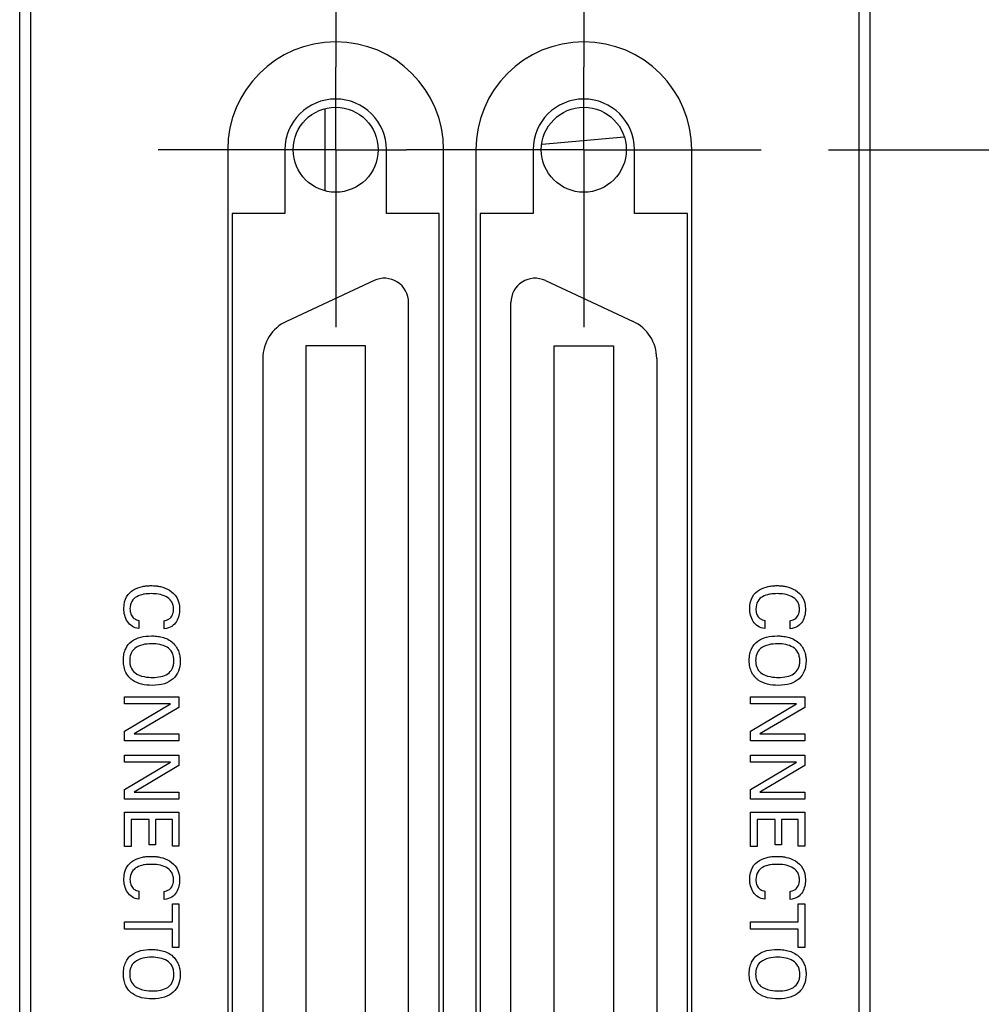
# Model space of a CAD drawing. Header units: inches. Extents: x 0 to 34, y 0 to 22.
# Tile 25 of 55: x 9.3 to 10.2, y 15.3 to 16.2. Entities that reach past the tile are written whole.
import ezdxf

# ---------------------------------------------------------------- set-up
doc = ezdxf.new("R2010")
doc.units = ezdxf.units.IN
doc.header["$LTSCALE"] = 1.87
doc.header["$MEASUREMENT"] = 0
doc.linetypes.add('CENTER', pattern=[0.6, 0.375, -0.075, 0.075, -0.075])
doc.layers.get('0').update_dxf_attribs({"linetype": 'CONTINUOUS'})
for name, color, linetype in [('DATUMCURVES', 7, 'CONTINUOUS'), ('DEFAULT_1', 7, 'CENTER'), ('DIMENSIONS', 7, 'CONTINUOUS')]:
    doc.layers.add(name, color=color, linetype=linetype)
doc.styles.get("Standard").update_dxf_attribs({"font": 'txt', "width": 0.8})
doc.dimstyles.new('DIMSTYLE_1', dxfattribs={"dimtxt": 0.125, "dimasz": 0.18, "dimexe": 0.18, "dimexo": 0.0625, "dimgap": 0.09, "dimtad": 0, "dimtih": 1, "dimtoh": 1, "dimdec": 3, "dimzin": 4, "dimdsep": 46, "dimtxsty": 'STANDARD', "dimblk": '_FILLED', "dimblk1": '_FILLED', "dimblk2": '_FILLED', "dimcen": 0.09, "dimadec": 0, "dimazin": 0, "dimtp": 0.005, "dimtm": 0.005, "dimtfac": 1, "dimtdec": 3, "dimtofl": 0, "dimtmove": 0, "dimatfit": 3, "dimldrblk": '_FILLED', "dimfxl": 1, "dimtolj": 1, "dimtzin": 4, "dimarcsym": 0})

# ---------------------------------------------------------------- blocks, each defined once
blk = doc.blocks.new('_FILLED')
at = {"color": 0, "linetype": 'BYBLOCK'}
blk.add_solid([(0, 0), (-1, 0.1736), (-1, -0.1736)], dxfattribs=at)
blk = doc.blocks.new('*D2')
at = {"layer": 'DIMENSIONS', "color": 2, "linetype": 'CONTINUOUS'}
for p, q in [((10.06297, 17.7763), (12.26468, 17.7763)), ((12.13968, 17.7763), (12.13968, 17.06286)), ((12.13968, 16.05104), (12.13968, 16.81286)), ((10.06297, 16.05104), (12.26468, 16.05104))]:
    blk.add_line(p, q, dxfattribs=at)
at = {"layer": 'DIMENSIONS', "color": 2, "linetype": 'CONTINUOUS', "xscale": 0.18, "yscale": 0.18, "zscale": 0.18}
for p, rotation in [((12.13968, 17.7763), 90), ((12.13968, 16.05104), 270)]:
    blk.add_blockref('_FILLED', p, dxfattribs=dict(at, rotation=rotation))
at = {"layer": 'DIMENSIONS', "color": 2, "linetype": 'CONTINUOUS', "width": 0.8}
for s, p in [('[', (12.25218, 16.87536)), (']', (12.85218, 16.87536)), ('2X ', (11.32718, 16.87536)), ('1.725', (11.62718, 16.87536)), ('43.82', (12.35218, 16.87536))]:
    blk.add_text(s, height=0.125, dxfattribs=at).set_placement(p)

msp = doc.modelspace()

# ---------------------------------------------------------------- linework, layer by layer
at = {"color": 7, "linetype": 'CONTINUOUS'}
for p, q in [((9.31338, 13.43231), (9.31338, 18.57022)), ((10.10138, 13.43231), (10.10138, 18.57022)), ((9.32338, 18.54022), (9.32338, 14.47022)), ((10.09138, 14.47022), (10.09138, 18.54022)), ((9.59638, 16.01296), (9.59638, 16.08912)), ((9.79742, 16.05629), (9.87342, 16.06294)), ((9.50618, 16.05104), (9.50618, 14.56679)), ((9.55918, 16.05104), (9.55918, 15.99191)), ((9.65318, 15.99191), (9.65318, 16.05104)), ((9.70618, 14.56679), (9.70618, 16.05104)), ((9.7361, 16.05104), (9.7361, 14.56679)), ((9.7891, 16.05104), (9.7891, 15.99191)), ((9.8831, 15.99191), (9.8831, 16.05104)), ((9.9361, 14.56679), (9.9361, 16.05104)), ((9.51018, 15.99191), (9.51018, 14.62591)), ((9.55918, 15.99191), (9.51018, 15.99191)), ((9.70218, 15.99191), (9.65318, 15.99191)), ((9.70218, 14.62591), (9.70218, 15.99191)), ((9.7891, 15.99191), (9.7401, 15.99191)), ((9.7401, 15.99191), (9.7401, 14.62591)), ((9.9321, 15.99191), (9.8831, 15.99191)), ((9.9321, 14.62591), (9.9321, 15.99191)), ((9.64176, 15.92984), (9.56058, 15.89199)), ((9.80052, 15.92984), (9.8817, 15.89199)), ((9.6737, 14.70833), (9.6737, 15.90949)), ((9.76858, 14.70833), (9.76858, 15.90949)), ((9.57862, 15.86934), (9.57862, 14.74848)), ((9.63374, 15.86934), (9.57862, 15.86934)), ((9.63374, 14.74848), (9.63374, 15.86934)), ((9.80854, 15.86934), (9.86366, 15.86934)), ((9.80854, 14.74848), (9.80854, 15.86934)), ((9.86366, 15.86934), (9.86366, 14.74848)), ((9.53866, 15.85758), (9.53866, 14.74224)), ((9.90362, 15.85758), (9.90362, 14.74224))]:
    msp.add_line(p, q, dxfattribs=at)
for centre in [(9.60618, 16.05104), (9.8361, 16.05104)]:
    msp.add_circle(centre, 0.03937, dxfattribs=at)
for centre, radius, start, end in [((9.60618, 16.05104), 0.1, 0, 180), ((9.8361, 16.05104), 0.1, 0, 180), ((9.60618, 16.05104), 0.047, 0, 180), ((9.8361, 16.05104), 0.047, 0, 180), ((9.65125, 15.90949), 0.02245, 0, 115), ((9.79103, 15.90949), 0.02245, 65, 180), ((9.57662, 15.85758), 0.03797, 115, 180), ((9.86565, 15.85758), 0.03797, 0, 65)]:
    msp.add_arc(centre, radius, start, end, dxfattribs=at)
at = {"layer": 'DATUMCURVES', "color": 40, "linetype": 'CONTINUOUS'}
for points, knots in [([(9.42385, 15.60733, 2.75359), (9.41892, 15.60785, 2.75359), (9.41369, 15.61168, 2.75359), (9.4104, 15.61953, 2.75359), (9.40939, 15.62857, 2.75359), (9.41184, 15.6376, 2.75359), (9.41858, 15.64375, 2.75359), (9.42571, 15.64621, 2.75359), (9.43136, 15.64702, 2.75359), (9.43528, 15.64718, 2.75359), (9.43824, 15.64704, 2.75359), (9.44004, 15.64683, 2.75359), (9.44041, 15.64679, 2.75359)], [0, 0, 0, 0, 0.147031, 0.220547, 0.294062, 0.444905, 0.595747, 0.746589, 0.82201, 0.897431, 0.979486, 1, 1, 1, 1]), ([(9.42915, 15.63926, 2.75359), (9.42882, 15.63921, 2.75359), (9.42623, 15.63875, 2.75359), (9.42156, 15.63724, 2.75359), (9.41686, 15.63309, 2.75359), (9.41525, 15.62694, 2.75359), (9.41594, 15.62101, 2.75359), (9.4182, 15.61725, 2.75359), (9.42163, 15.61536, 2.75359), (9.42326, 15.61507, 2.75359), (9.42385, 15.61497, 2.75359)], [0, 0, 0, 0, 0.027911, 0.22329, 0.418669, 0.614048, 0.718083, 0.822118, 0.911059, 1, 1, 1, 1]), ([(9.44724, 15.61463, 2.75359), (9.44768, 15.61469, 2.75359), (9.4492, 15.61491, 2.75359), (9.45229, 15.61622, 2.75359), (9.4546, 15.61882, 2.75359), (9.45571, 15.62207, 2.75359), (9.45607, 15.62573, 2.75359), (9.45554, 15.62971, 2.75359), (9.45348, 15.63395, 2.75359), (9.44898, 15.63749, 2.75359), (9.44194, 15.63942, 2.75359), (9.4352, 15.63982, 2.75359), (9.4311, 15.63957, 2.75359), (9.42915, 15.63926, 2.75359)], [0, 0, 0, 0, 0.09776, 0.195519, 0.293279, 0.342158, 0.391038, 0.452302, 0.513565, 0.636092, 0.758619, 0.881145, 1, 1, 1, 1]), ([(9.44041, 15.64679, 2.75359), (9.4415, 15.64665, 2.75359), (9.4456, 15.64594, 2.75359), (9.45262, 15.64341, 2.75359), (9.4595, 15.63681, 2.75359), (9.46233, 15.62691, 2.75359), (9.46008, 15.61312, 2.75359), (9.45294, 15.60764, 2.75359), (9.44724, 15.60719, 2.75359)], [0, 0, 0, 0, 0.075584, 0.277141, 0.478699, 0.680256, 0.840128, 1, 1, 1, 1]), ([(10.00382, 15.60733, 2.75359), (9.99889, 15.60785, 2.75359), (9.99366, 15.61168, 2.75359), (9.99037, 15.61953, 2.75359), (9.98936, 15.62857, 2.75359), (9.99181, 15.6376, 2.75359), (9.99855, 15.64375, 2.75359), (10.00568, 15.64621, 2.75359), (10.01133, 15.64702, 2.75359), (10.01525, 15.64718, 2.75359), (10.01821, 15.64704, 2.75359), (10.02001, 15.64683, 2.75359), (10.02038, 15.64679, 2.75359)], [0, 0, 0, 0, 0.147031, 0.220547, 0.294062, 0.444905, 0.595747, 0.746589, 0.82201, 0.897431, 0.979486, 1, 1, 1, 1]), ([(10.00912, 15.63926, 2.75359), (10.00879, 15.63921, 2.75359), (10.0062, 15.63875, 2.75359), (10.00153, 15.63724, 2.75359), (9.99683, 15.63309, 2.75359), (9.99522, 15.62694, 2.75359), (9.99591, 15.62101, 2.75359), (9.99817, 15.61725, 2.75359), (10.0016, 15.61536, 2.75359), (10.00323, 15.61507, 2.75359), (10.00382, 15.61497, 2.75359)], [0, 0, 0, 0, 0.027911, 0.22329, 0.418669, 0.614048, 0.718083, 0.822118, 0.911059, 1, 1, 1, 1]), ([(10.02721, 15.61463, 2.75359), (10.02765, 15.61469, 2.75359), (10.02917, 15.61491, 2.75359), (10.03226, 15.61622, 2.75359), (10.03457, 15.61882, 2.75359), (10.03568, 15.62207, 2.75359), (10.03604, 15.62573, 2.75359), (10.03551, 15.62971, 2.75359), (10.03344, 15.63395, 2.75359), (10.02895, 15.63749, 2.75359), (10.02191, 15.63942, 2.75359), (10.01517, 15.63982, 2.75359), (10.01107, 15.63957, 2.75359), (10.00912, 15.63926, 2.75359)], [0, 0, 0, 0, 0.09776, 0.195519, 0.293279, 0.342158, 0.391038, 0.452302, 0.513565, 0.636092, 0.758619, 0.881145, 1, 1, 1, 1]), ([(10.02038, 15.64679, 2.75359), (10.02147, 15.64665, 2.75359), (10.02557, 15.64594, 2.75359), (10.03258, 15.64341, 2.75359), (10.03947, 15.63681, 2.75359), (10.0423, 15.62691, 2.75359), (10.04005, 15.61312, 2.75359), (10.03291, 15.60764, 2.75359), (10.02721, 15.60719, 2.75359)], [0, 0, 0, 0, 0.075584, 0.277141, 0.478699, 0.680256, 0.840128, 1, 1, 1, 1]), ([(9.4157, 15.56136, 2.75359), (9.41413, 15.56285, 2.75359), (9.41185, 15.56591, 2.75359), (9.40989, 15.57153, 2.75359), (9.40927, 15.57779, 2.75359), (9.40985, 15.58398, 2.75359), (9.41197, 15.59038, 2.75359), (9.41682, 15.59615, 2.75359), (9.42533, 15.59982, 2.75359), (9.43313, 15.60066, 2.75359), (9.43996, 15.6004, 2.75359), (9.44708, 15.59923, 2.75359), (9.45242, 15.59681, 2.75359), (9.45537, 15.59406, 2.75359)], [0, 0, 0, 0, 0.09836, 0.168618, 0.238875, 0.306148, 0.37342, 0.507965, 0.642509, 0.777054, 0.832791, 0.888527, 1, 1, 1, 1]), ([(9.45537, 15.59406, 2.75359), (9.45818, 15.59146, 2.75359), (9.46071, 15.58694, 2.75359), (9.46197, 15.58107, 2.75359), (9.46231, 15.57474, 2.75359), (9.461, 15.56761, 2.75359), (9.45606, 15.56035, 2.75359), (9.44801, 15.55579, 2.75359), (9.43732, 15.55426, 2.75359), (9.42615, 15.55536, 2.75359), (9.41947, 15.55817, 2.75359), (9.41637, 15.56072, 2.75359), (9.4157, 15.56136, 2.75359)], [0, 0, 0, 0, 0.093817, 0.140725, 0.187634, 0.327659, 0.467685, 0.60771, 0.747735, 0.857415, 0.967096, 1, 1, 1, 1]), ([(9.43627, 15.56205, 2.75359), (9.43912, 15.56205, 2.75359), (9.44447, 15.56252, 2.75359), (9.4509, 15.56499, 2.75359), (9.45448, 15.56888, 2.75359), (9.45601, 15.57317, 2.75359), (9.45642, 15.57741, 2.75359), (9.45596, 15.58177, 2.75359), (9.4542, 15.58639, 2.75359), (9.45021, 15.59042, 2.75359), (9.44347, 15.59282, 2.75359), (9.43839, 15.59324, 2.75359), (9.43578, 15.59324, 2.75359)], [0, 0, 0, 0, 0.118543, 0.237086, 0.355628, 0.4149, 0.474171, 0.5399, 0.605628, 0.737086, 0.868543, 1, 1, 1, 1]), ([(9.99567, 15.56136, 2.75359), (9.9941, 15.56285, 2.75359), (9.99181, 15.56591, 2.75359), (9.98986, 15.57153, 2.75359), (9.98924, 15.57779, 2.75359), (9.98982, 15.58398, 2.75359), (9.99194, 15.59038, 2.75359), (9.99679, 15.59615, 2.75359), (10.0053, 15.59982, 2.75359), (10.0131, 15.60066, 2.75359), (10.01993, 15.6004, 2.75359), (10.02704, 15.59923, 2.75359), (10.03239, 15.59681, 2.75359), (10.03534, 15.59406, 2.75359)], [0, 0, 0, 0, 0.09836, 0.168618, 0.238875, 0.306148, 0.37342, 0.507965, 0.642509, 0.777054, 0.832791, 0.888527, 1, 1, 1, 1]), ([(10.03534, 15.59406, 2.75359), (10.03815, 15.59146, 2.75359), (10.04068, 15.58694, 2.75359), (10.04194, 15.58107, 2.75359), (10.04228, 15.57474, 2.75359), (10.04097, 15.56761, 2.75359), (10.03603, 15.56035, 2.75359), (10.02798, 15.55579, 2.75359), (10.01729, 15.55426, 2.75359), (10.00612, 15.55536, 2.75359), (9.99944, 15.55817, 2.75359), (9.99634, 15.56072, 2.75359), (9.99567, 15.56136, 2.75359)], [0, 0, 0, 0, 0.093817, 0.140725, 0.187634, 0.327659, 0.467685, 0.60771, 0.747735, 0.857415, 0.967096, 1, 1, 1, 1]), ([(10.01624, 15.56205, 2.75359), (10.01909, 15.56205, 2.75359), (10.02444, 15.56252, 2.75359), (10.03087, 15.56499, 2.75359), (10.03445, 15.56888, 2.75359), (10.03598, 15.57317, 2.75359), (10.03639, 15.57741, 2.75359), (10.03593, 15.58177, 2.75359), (10.03417, 15.58639, 2.75359), (10.03018, 15.59042, 2.75359), (10.02344, 15.59282, 2.75359), (10.01836, 15.59324, 2.75359), (10.01575, 15.59324, 2.75359)], [0, 0, 0, 0, 0.118543, 0.237086, 0.355628, 0.4149, 0.474171, 0.5399, 0.605628, 0.737086, 0.868543, 1, 1, 1, 1]), ([(9.41996, 15.58879, 2.75359), (9.41642, 15.58594, 2.75359), (9.41485, 15.5795, 2.75359), (9.41589, 15.57158, 2.75359), (9.42, 15.5654, 2.75359), (9.42898, 15.56224, 2.75359), (9.43457, 15.56205, 2.75359), (9.43627, 15.56205, 2.75359)], [0, 0, 0, 0, 0.285017, 0.432373, 0.579729, 0.789864, 1, 1, 1, 1]), ([(9.99992, 15.58879, 2.75359), (9.99638, 15.58594, 2.75359), (9.99482, 15.5795, 2.75359), (9.99586, 15.57158, 2.75359), (9.99997, 15.5654, 2.75359), (10.00895, 15.56224, 2.75359), (10.01454, 15.56205, 2.75359), (10.01624, 15.56205, 2.75359)], [0, 0, 0, 0, 0.285017, 0.432373, 0.579729, 0.789864, 1, 1, 1, 1]), ([(9.42385, 15.3565, 2.75359), (9.41892, 15.35702, 2.75359), (9.41369, 15.36084, 2.75359), (9.4104, 15.36869, 2.75359), (9.40939, 15.37774, 2.75359), (9.41184, 15.38677, 2.75359), (9.41858, 15.39291, 2.75359), (9.42571, 15.39537, 2.75359), (9.43136, 15.39618, 2.75359), (9.43528, 15.39634, 2.75359), (9.43824, 15.3962, 2.75359), (9.44004, 15.39599, 2.75359), (9.44041, 15.39595, 2.75359)], [0, 0, 0, 0, 0.147182, 0.220773, 0.294364, 0.445142, 0.595919, 0.746697, 0.822086, 0.897475, 0.979495, 1, 1, 1, 1]), ([(9.44041, 15.39595, 2.75359), (9.4415, 15.3958, 2.75359), (9.4456, 15.3951, 2.75359), (9.45261, 15.39257, 2.75359), (9.4595, 15.38598, 2.75359), (9.46233, 15.37606, 2.75359), (9.46008, 15.36229, 2.75359), (9.45294, 15.35681, 2.75359), (9.44724, 15.35635, 2.75359)], [0, 0, 0, 0, 0.075518, 0.276899, 0.478279, 0.67966, 0.83983, 1, 1, 1, 1]), ([(10.00382, 15.3565, 2.75359), (9.99889, 15.35702, 2.75359), (9.99366, 15.36084, 2.75359), (9.99037, 15.36869, 2.75359), (9.98936, 15.37774, 2.75359), (9.99181, 15.38677, 2.75359), (9.99855, 15.39291, 2.75359), (10.00568, 15.39537, 2.75359), (10.01133, 15.39618, 2.75359), (10.01525, 15.39634, 2.75359), (10.01821, 15.3962, 2.75359), (10.02001, 15.39599, 2.75359), (10.02038, 15.39595, 2.75359)], [0, 0, 0, 0, 0.147182, 0.220773, 0.294364, 0.445142, 0.595919, 0.746697, 0.822086, 0.897475, 0.979495, 1, 1, 1, 1]), ([(10.02038, 15.39595, 2.75359), (10.02147, 15.3958, 2.75359), (10.02557, 15.3951, 2.75359), (10.03258, 15.39257, 2.75359), (10.03947, 15.38598, 2.75359), (10.0423, 15.37606, 2.75359), (10.04005, 15.36229, 2.75359), (10.03291, 15.35681, 2.75359), (10.02721, 15.35635, 2.75359)], [0, 0, 0, 0, 0.075518, 0.276899, 0.478279, 0.67966, 0.83983, 1, 1, 1, 1]), ([(9.42915, 15.38843, 2.75359), (9.42882, 15.38838, 2.75359), (9.42623, 15.38793, 2.75359), (9.42156, 15.38642, 2.75359), (9.41686, 15.38226, 2.75359), (9.41525, 15.37611, 2.75359), (9.41594, 15.37019, 2.75359), (9.4182, 15.36643, 2.75359), (9.42163, 15.36452, 2.75359), (9.42326, 15.36424, 2.75359), (9.42385, 15.36414, 2.75359)], [0, 0, 0, 0, 0.027908, 0.223263, 0.418619, 0.613974, 0.718044, 0.822114, 0.911057, 1, 1, 1, 1]), ([(9.44724, 15.36379, 2.75359), (9.44768, 15.36386, 2.75359), (9.4492, 15.36408, 2.75359), (9.45229, 15.36539, 2.75359), (9.4546, 15.36798, 2.75359), (9.45571, 15.37124, 2.75359), (9.45607, 15.3749, 2.75359), (9.45554, 15.37889, 2.75359), (9.45348, 15.38312, 2.75359), (9.44898, 15.38666, 2.75359), (9.44194, 15.38859, 2.75359), (9.4352, 15.38899, 2.75359), (9.4311, 15.38874, 2.75359), (9.42915, 15.38843, 2.75359)], [0, 0, 0, 0, 0.097852, 0.195704, 0.293556, 0.342482, 0.391408, 0.452634, 0.513861, 0.636313, 0.758765, 0.881218, 1, 1, 1, 1]), ([(10.00912, 15.38843, 2.75359), (10.00879, 15.38838, 2.75359), (10.0062, 15.38793, 2.75359), (10.00153, 15.38642, 2.75359), (9.99683, 15.38226, 2.75359), (9.99522, 15.37611, 2.75359), (9.99591, 15.37019, 2.75359), (9.99817, 15.36643, 2.75359), (10.0016, 15.36452, 2.75359), (10.00323, 15.36424, 2.75359), (10.00382, 15.36414, 2.75359)], [0, 0, 0, 0, 0.027908, 0.223263, 0.418619, 0.613974, 0.718044, 0.822114, 0.911057, 1, 1, 1, 1]), ([(10.02721, 15.36379, 2.75359), (10.02765, 15.36386, 2.75359), (10.02917, 15.36408, 2.75359), (10.03226, 15.36539, 2.75359), (10.03457, 15.36798, 2.75359), (10.03568, 15.37124, 2.75359), (10.03604, 15.3749, 2.75359), (10.03551, 15.37889, 2.75359), (10.03344, 15.38312, 2.75359), (10.02895, 15.38666, 2.75359), (10.02191, 15.38859, 2.75359), (10.01517, 15.38899, 2.75359), (10.01107, 15.38874, 2.75359), (10.00912, 15.38843, 2.75359)], [0, 0, 0, 0, 0.097852, 0.195704, 0.293556, 0.342482, 0.391408, 0.452634, 0.513861, 0.636313, 0.758765, 0.881218, 1, 1, 1, 1]), ([(9.4157, 15.27087, 2.75359), (9.41413, 15.27237, 2.75359), (9.41185, 15.27542, 2.75359), (9.40989, 15.28104, 2.75359), (9.40927, 15.2873, 2.75359), (9.40985, 15.29349, 2.75359), (9.41197, 15.29989, 2.75359), (9.41682, 15.30567, 2.75359), (9.42533, 15.30934, 2.75359), (9.43313, 15.31018, 2.75359), (9.43996, 15.30991, 2.75359), (9.44708, 15.30875, 2.75359), (9.45242, 15.30632, 2.75359), (9.45537, 15.30358, 2.75359)], [0, 0, 0, 0, 0.098366, 0.168628, 0.238889, 0.30616, 0.373432, 0.507974, 0.642516, 0.777058, 0.832794, 0.888529, 1, 1, 1, 1]), ([(9.99567, 15.27087, 2.75359), (9.9941, 15.27237, 2.75359), (9.99181, 15.27542, 2.75359), (9.98986, 15.28104, 2.75359), (9.98924, 15.2873, 2.75359), (9.98982, 15.29349, 2.75359), (9.99194, 15.29989, 2.75359), (9.99679, 15.30567, 2.75359), (10.0053, 15.30934, 2.75359), (10.0131, 15.31018, 2.75359), (10.01993, 15.30991, 2.75359), (10.02704, 15.30875, 2.75359), (10.03239, 15.30632, 2.75359), (10.03534, 15.30358, 2.75359)], [0, 0, 0, 0, 0.098366, 0.168628, 0.238889, 0.30616, 0.373432, 0.507974, 0.642516, 0.777058, 0.832794, 0.888529, 1, 1, 1, 1]), ([(9.45537, 15.30358, 2.75359), (9.45818, 15.30097, 2.75359), (9.46071, 15.29645, 2.75359), (9.46197, 15.29059, 2.75359), (9.46231, 15.28426, 2.75359), (9.461, 15.27713, 2.75359), (9.45606, 15.26986, 2.75359), (9.44801, 15.2653, 2.75359), (9.43732, 15.26377, 2.75359), (9.42615, 15.26487, 2.75359), (9.41947, 15.26768, 2.75359), (9.41637, 15.27023, 2.75359), (9.4157, 15.27087, 2.75359)], [0, 0, 0, 0, 0.093794, 0.140691, 0.187588, 0.327622, 0.467655, 0.607688, 0.747721, 0.857408, 0.967094, 1, 1, 1, 1]), ([(9.43627, 15.27157, 2.75359), (9.43912, 15.27157, 2.75359), (9.44447, 15.27204, 2.75359), (9.4509, 15.27451, 2.75359), (9.45448, 15.27839, 2.75359), (9.45601, 15.28268, 2.75359), (9.45642, 15.28693, 2.75359), (9.45596, 15.29128, 2.75359), (9.4542, 15.2959, 2.75359), (9.45021, 15.29993, 2.75359), (9.44347, 15.30234, 2.75359), (9.43839, 15.30275, 2.75359), (9.43578, 15.30275, 2.75359)], [0, 0, 0, 0, 0.11855, 0.237099, 0.355649, 0.414924, 0.474198, 0.539924, 0.605649, 0.737099, 0.86855, 1, 1, 1, 1]), ([(10.03534, 15.30358, 2.75359), (10.03815, 15.30097, 2.75359), (10.04068, 15.29645, 2.75359), (10.04194, 15.29059, 2.75359), (10.04228, 15.28426, 2.75359), (10.04097, 15.27713, 2.75359), (10.03603, 15.26986, 2.75359), (10.02798, 15.2653, 2.75359), (10.01729, 15.26377, 2.75359), (10.00612, 15.26487, 2.75359), (9.99944, 15.26768, 2.75359), (9.99634, 15.27023, 2.75359), (9.99567, 15.27087, 2.75359)], [0, 0, 0, 0, 0.093794, 0.140691, 0.187588, 0.327622, 0.467655, 0.607688, 0.747721, 0.857408, 0.967094, 1, 1, 1, 1]), ([(10.01624, 15.27157, 2.75359), (10.01909, 15.27157, 2.75359), (10.02444, 15.27204, 2.75359), (10.03087, 15.27451, 2.75359), (10.03445, 15.27839, 2.75359), (10.03598, 15.28268, 2.75359), (10.03639, 15.28693, 2.75359), (10.03593, 15.29128, 2.75359), (10.03417, 15.2959, 2.75359), (10.03018, 15.29993, 2.75359), (10.02344, 15.30234, 2.75359), (10.01836, 15.30275, 2.75359), (10.01575, 15.30275, 2.75359)], [0, 0, 0, 0, 0.11855, 0.237099, 0.355649, 0.414924, 0.474198, 0.539924, 0.605649, 0.737099, 0.86855, 1, 1, 1, 1]), ([(9.41996, 15.2983, 2.75359), (9.41642, 15.29545, 2.75359), (9.41485, 15.28901, 2.75359), (9.41589, 15.28109, 2.75359), (9.42, 15.27491, 2.75359), (9.42898, 15.27175, 2.75359), (9.43457, 15.27157, 2.75359), (9.43627, 15.27157, 2.75359)], [0, 0, 0, 0, 0.284837, 0.432201, 0.579565, 0.789782, 1, 1, 1, 1]), ([(9.99992, 15.2983, 2.75359), (9.99638, 15.29545, 2.75359), (9.99482, 15.28901, 2.75359), (9.99586, 15.28109, 2.75359), (9.99997, 15.27491, 2.75359), (10.00895, 15.27175, 2.75359), (10.01454, 15.27157, 2.75359), (10.01624, 15.27157, 2.75359)], [0, 0, 0, 0, 0.284837, 0.432201, 0.579565, 0.789782, 1, 1, 1, 1])]:
    msp.add_open_spline(points, degree=3, knots=knots, dxfattribs=at)
for points in [[(9.42385, 15.61497, 2.75359), (9.42385, 15.61497, 2.75359), (9.42385, 15.60733, 2.75359), (9.42385, 15.60733, 2.75359)], [(9.44724, 15.60719, 2.75359), (9.44724, 15.60719, 2.75359), (9.44724, 15.61463, 2.75359), (9.44724, 15.61463, 2.75359)], [(10.00382, 15.61497, 2.75359), (10.00382, 15.61497, 2.75359), (10.00382, 15.60733, 2.75359), (10.00382, 15.60733, 2.75359)], [(10.02721, 15.60719, 2.75359), (10.02721, 15.60719, 2.75359), (10.02721, 15.61463, 2.75359), (10.02721, 15.61463, 2.75359)], [(9.43578, 15.59324, 2.75359), (9.43301, 15.59323, 2.75359), (9.4273, 15.59275, 2.75359), (9.42211, 15.59052, 2.75359), (9.41996, 15.58879, 2.75359)], [(10.01575, 15.59324, 2.75359), (10.01298, 15.59323, 2.75359), (10.00727, 15.59275, 2.75359), (10.00208, 15.59052, 2.75359), (9.99992, 15.58879, 2.75359)], [(9.41065, 15.53768, 2.75359), (9.41065, 15.53768, 2.75359), (9.41065, 15.544, 2.75359), (9.41065, 15.544, 2.75359)], [(9.41065, 15.544, 2.75359), (9.41065, 15.544, 2.75359), (9.46079, 15.544, 2.75359), (9.46079, 15.544, 2.75359)], [(9.46079, 15.544, 2.75359), (9.46079, 15.544, 2.75359), (9.46079, 15.53435, 2.75359), (9.46079, 15.53435, 2.75359)], [(9.99062, 15.53768, 2.75359), (9.99062, 15.53768, 2.75359), (9.99062, 15.544, 2.75359), (9.99062, 15.544, 2.75359)], [(9.99062, 15.544, 2.75359), (9.99062, 15.544, 2.75359), (10.04076, 15.544, 2.75359), (10.04076, 15.544, 2.75359)], [(10.04076, 15.544, 2.75359), (10.04076, 15.544, 2.75359), (10.04076, 15.53435, 2.75359), (10.04076, 15.53435, 2.75359)], [(9.41065, 15.5122, 2.75359), (9.41065, 15.5122, 2.75359), (9.45323, 15.53768, 2.75359), (9.45323, 15.53768, 2.75359)], [(9.45323, 15.53768, 2.75359), (9.45323, 15.53768, 2.75359), (9.41065, 15.53768, 2.75359), (9.41065, 15.53768, 2.75359)], [(9.46079, 15.53435, 2.75359), (9.46079, 15.53435, 2.75359), (9.41933, 15.50969, 2.75359), (9.41933, 15.50969, 2.75359)], [(9.99062, 15.5122, 2.75359), (9.99062, 15.5122, 2.75359), (10.0332, 15.53768, 2.75359), (10.0332, 15.53768, 2.75359)], [(10.0332, 15.53768, 2.75359), (10.0332, 15.53768, 2.75359), (9.99062, 15.53768, 2.75359), (9.99062, 15.53768, 2.75359)], [(10.04076, 15.53435, 2.75359), (10.04076, 15.53435, 2.75359), (9.9993, 15.50969, 2.75359), (9.9993, 15.50969, 2.75359)], [(9.41065, 15.5033, 2.75359), (9.41065, 15.5033, 2.75359), (9.41065, 15.5122, 2.75359), (9.41065, 15.5122, 2.75359)], [(9.99062, 15.5033, 2.75359), (9.99062, 15.5033, 2.75359), (9.99062, 15.5122, 2.75359), (9.99062, 15.5122, 2.75359)], [(9.46079, 15.5033, 2.75359), (9.46079, 15.5033, 2.75359), (9.41065, 15.5033, 2.75359), (9.41065, 15.5033, 2.75359)], [(9.41933, 15.50969, 2.75359), (9.41933, 15.50969, 2.75359), (9.46079, 15.50969, 2.75359), (9.46079, 15.50969, 2.75359)], [(9.46079, 15.50969, 2.75359), (9.46079, 15.50969, 2.75359), (9.46079, 15.5033, 2.75359), (9.46079, 15.5033, 2.75359)], [(10.04076, 15.5033, 2.75359), (10.04076, 15.5033, 2.75359), (9.99062, 15.5033, 2.75359), (9.99062, 15.5033, 2.75359)], [(9.9993, 15.50969, 2.75359), (9.9993, 15.50969, 2.75359), (10.04076, 15.50969, 2.75359), (10.04076, 15.50969, 2.75359)], [(10.04076, 15.50969, 2.75359), (10.04076, 15.50969, 2.75359), (10.04076, 15.5033, 2.75359), (10.04076, 15.5033, 2.75359)], [(9.41065, 15.48365, 2.75359), (9.41065, 15.48365, 2.75359), (9.41065, 15.48997, 2.75359), (9.41065, 15.48997, 2.75359)], [(9.41065, 15.48997, 2.75359), (9.41065, 15.48997, 2.75359), (9.46079, 15.48997, 2.75359), (9.46079, 15.48997, 2.75359)], [(9.41065, 15.45816, 2.75359), (9.41065, 15.45816, 2.75359), (9.45323, 15.48365, 2.75359), (9.45323, 15.48365, 2.75359)], [(9.45323, 15.48365, 2.75359), (9.45323, 15.48365, 2.75359), (9.41065, 15.48365, 2.75359), (9.41065, 15.48365, 2.75359)], [(9.46079, 15.48997, 2.75359), (9.46079, 15.48997, 2.75359), (9.46079, 15.48032, 2.75359), (9.46079, 15.48032, 2.75359)], [(9.99062, 15.48365, 2.75359), (9.99062, 15.48365, 2.75359), (9.99062, 15.48997, 2.75359), (9.99062, 15.48997, 2.75359)], [(9.99062, 15.48997, 2.75359), (9.99062, 15.48997, 2.75359), (10.04076, 15.48997, 2.75359), (10.04076, 15.48997, 2.75359)], [(9.99062, 15.45816, 2.75359), (9.99062, 15.45816, 2.75359), (10.0332, 15.48365, 2.75359), (10.0332, 15.48365, 2.75359)], [(10.0332, 15.48365, 2.75359), (10.0332, 15.48365, 2.75359), (9.99062, 15.48365, 2.75359), (9.99062, 15.48365, 2.75359)], [(10.04076, 15.48997, 2.75359), (10.04076, 15.48997, 2.75359), (10.04076, 15.48032, 2.75359), (10.04076, 15.48032, 2.75359)], [(9.46079, 15.48032, 2.75359), (9.46079, 15.48032, 2.75359), (9.41933, 15.45566, 2.75359), (9.41933, 15.45566, 2.75359)], [(10.04076, 15.48032, 2.75359), (10.04076, 15.48032, 2.75359), (9.9993, 15.45566, 2.75359), (9.9993, 15.45566, 2.75359)], [(9.41065, 15.44928, 2.75359), (9.41065, 15.44928, 2.75359), (9.41065, 15.45816, 2.75359), (9.41065, 15.45816, 2.75359)], [(9.41933, 15.45566, 2.75359), (9.41933, 15.45566, 2.75359), (9.46079, 15.45566, 2.75359), (9.46079, 15.45566, 2.75359)], [(9.46079, 15.45566, 2.75359), (9.46079, 15.45566, 2.75359), (9.46079, 15.44928, 2.75359), (9.46079, 15.44928, 2.75359)], [(9.99062, 15.44928, 2.75359), (9.99062, 15.44928, 2.75359), (9.99062, 15.45816, 2.75359), (9.99062, 15.45816, 2.75359)], [(9.9993, 15.45566, 2.75359), (9.9993, 15.45566, 2.75359), (10.04076, 15.45566, 2.75359), (10.04076, 15.45566, 2.75359)], [(10.04076, 15.45566, 2.75359), (10.04076, 15.45566, 2.75359), (10.04076, 15.44928, 2.75359), (10.04076, 15.44928, 2.75359)], [(9.46079, 15.44928, 2.75359), (9.46079, 15.44928, 2.75359), (9.41065, 15.44928, 2.75359), (9.41065, 15.44928, 2.75359)], [(10.04076, 15.44928, 2.75359), (10.04076, 15.44928, 2.75359), (9.99062, 15.44928, 2.75359), (9.99062, 15.44928, 2.75359)], [(9.41065, 15.40525, 2.75359), (9.41065, 15.40525, 2.75359), (9.41065, 15.43726, 2.75359), (9.41065, 15.43726, 2.75359)], [(9.41065, 15.43726, 2.75359), (9.41065, 15.43726, 2.75359), (9.46079, 15.43726, 2.75359), (9.46079, 15.43726, 2.75359)], [(9.43342, 15.43031, 2.75359), (9.43342, 15.43031, 2.75359), (9.41677, 15.43031, 2.75359), (9.41677, 15.43031, 2.75359)], [(9.41677, 15.43031, 2.75359), (9.41677, 15.43031, 2.75359), (9.41677, 15.40525, 2.75359), (9.41677, 15.40525, 2.75359)], [(9.43342, 15.40699, 2.75359), (9.43342, 15.40699, 2.75359), (9.43342, 15.43031, 2.75359), (9.43342, 15.43031, 2.75359)], [(9.45488, 15.43031, 2.75359), (9.45488, 15.43031, 2.75359), (9.43926, 15.43031, 2.75359), (9.43926, 15.43031, 2.75359)], [(9.43926, 15.43031, 2.75359), (9.43926, 15.43031, 2.75359), (9.43926, 15.40699, 2.75359), (9.43926, 15.40699, 2.75359)], [(9.45488, 15.4058, 2.75359), (9.45488, 15.4058, 2.75359), (9.45488, 15.43031, 2.75359), (9.45488, 15.43031, 2.75359)], [(9.46079, 15.43726, 2.75359), (9.46079, 15.43726, 2.75359), (9.46079, 15.4058, 2.75359), (9.46079, 15.4058, 2.75359)], [(9.99062, 15.40525, 2.75359), (9.99062, 15.40525, 2.75359), (9.99062, 15.43726, 2.75359), (9.99062, 15.43726, 2.75359)], [(9.99062, 15.43726, 2.75359), (9.99062, 15.43726, 2.75359), (10.04076, 15.43726, 2.75359), (10.04076, 15.43726, 2.75359)], [(10.01339, 15.43031, 2.75359), (10.01339, 15.43031, 2.75359), (9.99674, 15.43031, 2.75359), (9.99674, 15.43031, 2.75359)], [(9.99674, 15.43031, 2.75359), (9.99674, 15.43031, 2.75359), (9.99674, 15.40525, 2.75359), (9.99674, 15.40525, 2.75359)], [(10.01339, 15.40699, 2.75359), (10.01339, 15.40699, 2.75359), (10.01339, 15.43031, 2.75359), (10.01339, 15.43031, 2.75359)], [(10.03485, 15.43031, 2.75359), (10.03485, 15.43031, 2.75359), (10.01922, 15.43031, 2.75359), (10.01922, 15.43031, 2.75359)], [(10.01922, 15.43031, 2.75359), (10.01922, 15.43031, 2.75359), (10.01922, 15.40699, 2.75359), (10.01922, 15.40699, 2.75359)], [(10.03485, 15.4058, 2.75359), (10.03485, 15.4058, 2.75359), (10.03485, 15.43031, 2.75359), (10.03485, 15.43031, 2.75359)], [(10.04076, 15.43726, 2.75359), (10.04076, 15.43726, 2.75359), (10.04076, 15.4058, 2.75359), (10.04076, 15.4058, 2.75359)], [(9.41677, 15.40525, 2.75359), (9.41677, 15.40525, 2.75359), (9.41065, 15.40525, 2.75359), (9.41065, 15.40525, 2.75359)], [(9.43926, 15.40699, 2.75359), (9.43926, 15.40699, 2.75359), (9.43342, 15.40699, 2.75359), (9.43342, 15.40699, 2.75359)], [(9.46079, 15.4058, 2.75359), (9.46079, 15.4058, 2.75359), (9.45488, 15.4058, 2.75359), (9.45488, 15.4058, 2.75359)], [(9.99674, 15.40525, 2.75359), (9.99674, 15.40525, 2.75359), (9.99062, 15.40525, 2.75359), (9.99062, 15.40525, 2.75359)], [(10.01922, 15.40699, 2.75359), (10.01922, 15.40699, 2.75359), (10.01339, 15.40699, 2.75359), (10.01339, 15.40699, 2.75359)], [(10.04076, 15.4058, 2.75359), (10.04076, 15.4058, 2.75359), (10.03485, 15.4058, 2.75359), (10.03485, 15.4058, 2.75359)], [(9.42385, 15.36414, 2.75359), (9.42385, 15.36414, 2.75359), (9.42385, 15.3565, 2.75359), (9.42385, 15.3565, 2.75359)], [(9.44724, 15.35635, 2.75359), (9.44724, 15.35635, 2.75359), (9.44724, 15.36379, 2.75359), (9.44724, 15.36379, 2.75359)], [(10.00382, 15.36414, 2.75359), (10.00382, 15.36414, 2.75359), (10.00382, 15.3565, 2.75359), (10.00382, 15.3565, 2.75359)], [(10.02721, 15.35635, 2.75359), (10.02721, 15.35635, 2.75359), (10.02721, 15.36379, 2.75359), (10.02721, 15.36379, 2.75359)], [(9.45488, 15.33552, 2.75359), (9.45488, 15.33552, 2.75359), (9.45488, 15.35234, 2.75359), (9.45488, 15.35234, 2.75359)], [(9.45488, 15.35234, 2.75359), (9.45488, 15.35234, 2.75359), (9.46079, 15.35234, 2.75359), (9.46079, 15.35234, 2.75359)], [(9.46079, 15.35234, 2.75359), (9.46079, 15.35234, 2.75359), (9.46079, 15.31185, 2.75359), (9.46079, 15.31185, 2.75359)], [(10.03485, 15.33552, 2.75359), (10.03485, 15.33552, 2.75359), (10.03485, 15.35234, 2.75359), (10.03485, 15.35234, 2.75359)], [(10.03485, 15.35234, 2.75359), (10.03485, 15.35234, 2.75359), (10.04076, 15.35234, 2.75359), (10.04076, 15.35234, 2.75359)], [(10.04076, 15.35234, 2.75359), (10.04076, 15.35234, 2.75359), (10.04076, 15.31185, 2.75359), (10.04076, 15.31185, 2.75359)], [(9.41065, 15.33552, 2.75359), (9.41065, 15.33552, 2.75359), (9.45488, 15.33552, 2.75359), (9.45488, 15.33552, 2.75359)], [(9.41065, 15.32866, 2.75359), (9.41065, 15.32866, 2.75359), (9.41065, 15.33552, 2.75359), (9.41065, 15.33552, 2.75359)], [(9.45488, 15.32866, 2.75359), (9.45488, 15.32866, 2.75359), (9.41065, 15.32866, 2.75359), (9.41065, 15.32866, 2.75359)], [(9.45488, 15.31185, 2.75359), (9.45488, 15.31185, 2.75359), (9.45488, 15.32866, 2.75359), (9.45488, 15.32866, 2.75359)], [(9.99062, 15.33552, 2.75359), (9.99062, 15.33552, 2.75359), (10.03485, 15.33552, 2.75359), (10.03485, 15.33552, 2.75359)], [(9.99062, 15.32866, 2.75359), (9.99062, 15.32866, 2.75359), (9.99062, 15.33552, 2.75359), (9.99062, 15.33552, 2.75359)], [(10.03485, 15.32866, 2.75359), (10.03485, 15.32866, 2.75359), (9.99062, 15.32866, 2.75359), (9.99062, 15.32866, 2.75359)], [(10.03485, 15.31185, 2.75359), (10.03485, 15.31185, 2.75359), (10.03485, 15.32866, 2.75359), (10.03485, 15.32866, 2.75359)], [(9.46079, 15.31185, 2.75359), (9.46079, 15.31185, 2.75359), (9.45488, 15.31185, 2.75359), (9.45488, 15.31185, 2.75359)], [(10.04076, 15.31185, 2.75359), (10.04076, 15.31185, 2.75359), (10.03485, 15.31185, 2.75359), (10.03485, 15.31185, 2.75359)], [(9.43578, 15.30275, 2.75359), (9.43301, 15.30275, 2.75359), (9.4273, 15.30226, 2.75359), (9.42211, 15.30004, 2.75359), (9.41996, 15.2983, 2.75359)], [(10.01575, 15.30275, 2.75359), (10.01298, 15.30275, 2.75359), (10.00727, 15.30226, 2.75359), (10.00208, 15.30004, 2.75359), (9.99992, 15.2983, 2.75359)]]:
    msp.add_open_spline(points, degree=3, dxfattribs=at)
at = {"layer": 'DEFAULT_1', "color": 7, "linetype": 'CENTER'}
for p, q in [((9.60618, 16.29205), (9.60618, 16.12768)), ((9.8361, 16.29205), (9.8361, 16.12768)), ((9.60618, 16.05104), (9.60618, 16.12768)), ((9.8361, 16.05104), (9.8361, 16.12768)), ((9.60618, 16.05104), (9.44181, 16.05104)), ((9.60618, 16.05104), (9.60618, 15.88667)), ((9.60618, 16.05104), (9.67173, 16.05104)), ((9.8361, 16.05104), (9.67173, 16.05104)), ((9.8361, 16.05104), (9.8361, 15.88667)), ((9.8361, 16.05104), (10.00047, 16.05104))]:
    msp.add_line(p, q, dxfattribs=at)

# ---------------------------------------------------------------- dimensions: what is measured, and where the dimension line sits
at = {"layer": 'DIMENSIONS', "color": 2, "linetype": 'CONTINUOUS'}
dim = msp.add_linear_dim(base=(12.13968, 16.05104), p1=(10.06297, 17.7763), p2=(10.06297, 16.05104), angle=270, text='2X <>', dimstyle='DIMSTYLE_1', dxfattribs=at)
dim.commit()
dim.dimension.update_dxf_attribs({"geometry": '*D2', "text_midpoint": (12.13968, 16.93786), "dimtype": 160})

doc.saveas('drawing.dxf')
